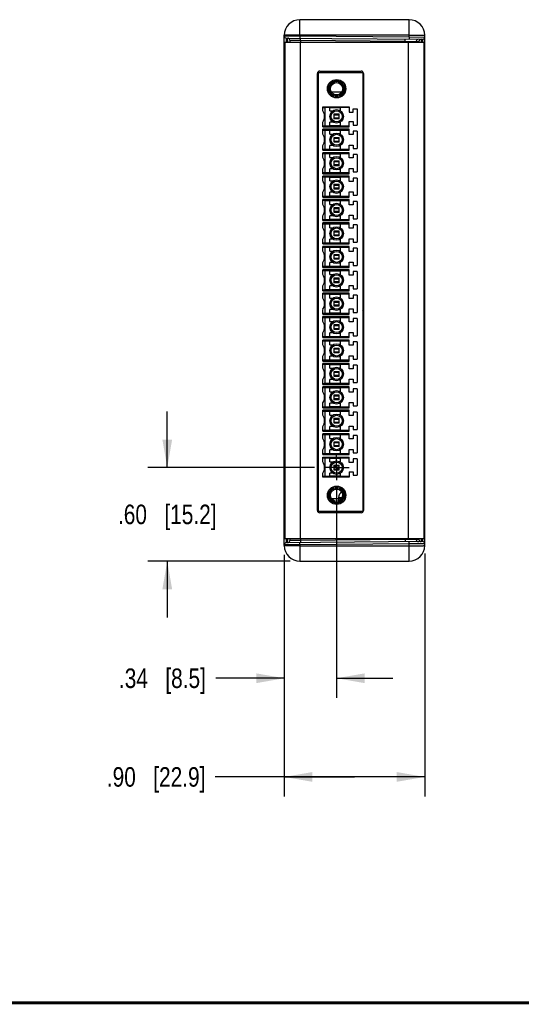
# Model space of a CAD drawing. Header units: inches. Extents: x 0.2 to 16.8, y 0.2 to 10.8.
# Tile 6 of 15: x 8.2 to 11.4, y 0.2 to 6.6. Entities that reach past the tile are written whole.
import ezdxf

# ---------------------------------------------------------------- set-up
doc = ezdxf.new("R2010")
doc.units = ezdxf.units.IN
doc.header["$LTSCALE"] = 0.935
doc.header["$MEASUREMENT"] = 0
doc.linetypes.add('CENTER', pattern=[0.6, 0.375, -0.075, 0.075, -0.075])
doc.layers.get('0').update_dxf_attribs({"linetype": 'CONTINUOUS'})
for name, color, linetype in [('02___PRT_ALL_AXES', 7, 'CONTINUOUS'), ('DEFAULT_1', 7, 'CENTER'), ('DIMENSIONS', 7, 'CONTINUOUS')]:
    doc.layers.add(name, color=color, linetype=linetype)
doc.styles.get("Standard").update_dxf_attribs({"font": 'txt', "width": 0.8})
doc.dimstyles.new('DIMSTYLE_1', dxfattribs={"dimtxt": 0.125, "dimasz": 0.18, "dimexe": 0.125, "dimexo": 0.0625, "dimgap": 0.0625, "dimtad": 0, "dimtih": 1, "dimtoh": 1, "dimzin": 4, "dimdsep": 46, "dimtxsty": 'STANDARD', "dimblk": '_FILLED', "dimblk1": '_FILLED', "dimblk2": '_FILLED', "dimcen": 0.09, "dimadec": 0, "dimazin": 0, "dimtp": 0.001, "dimtm": 0.001, "dimtfac": 1, "dimtofl": 0, "dimtmove": 0, "dimatfit": 3, "dimldrblk": '_FILLED', "dimfxl": 1, "dimtolj": 1, "dimtzin": 4, "dimarcsym": 0})

# ---------------------------------------------------------------- blocks, each defined once
blk = doc.blocks.new('_FILLED')
at = {"color": 0, "linetype": 'BYBLOCK'}
blk.add_solid([(0, 0), (-1, 0.174), (-1, -0.174)], dxfattribs=at)
blk = doc.blocks.new('*D2')
at = {"layer": 'DIMENSIONS', "color": 2, "linetype": 'CONTINUOUS'}
for p, q in [((9.1073, 3.687), (9.1073, 4.047)), ((10.0498, 3.687), (8.9823, 3.687)), ((9.8948, 3.0875), (8.9823, 3.0875)), ((9.1073, 3.0875), (9.1073, 2.7275))]:
    blk.add_line(p, q, dxfattribs=at)
at = {"layer": 'DIMENSIONS', "color": 2, "linetype": 'CONTINUOUS', "xscale": 0.18, "yscale": 0.18, "zscale": 0.18}
for p, rotation in [((9.1073, 3.687), 270), ((9.1073, 3.0875), 90)]:
    blk.add_blockref('_FILLED', p, dxfattribs=dict(at, rotation=rotation))
at = {"layer": 'DIMENSIONS', "color": 2, "linetype": 'CONTINUOUS', "insert": (9.1073, 3.4498), "char_height": 0.125, "width": 1.025, "attachment_point": 2, "line_spacing_factor": 0.9}
blk.add_mtext('.60{\\Ftxt.shx;\\W1.000000;\\H0.125000; }[15.2]', dxfattribs=at)
blk = doc.blocks.new('*D3')
at = {"layer": 'DIMENSIONS', "color": 2, "linetype": 'CONTINUOUS'}
for p, q in [((10.1924, 3.5444), (10.1924, 2.2125)), ((9.8573, 3.1288), (9.8573, 2.2125)), ((9.8573, 2.3375), (9.4175, 2.3375)), ((10.1924, 2.3375), (10.5524, 2.3375))]:
    blk.add_line(p, q, dxfattribs=at)
at = {"layer": 'DIMENSIONS', "color": 2, "linetype": 'CONTINUOUS', "xscale": 0.18, "yscale": 0.18, "zscale": 0.18}
blk.add_blockref('_FILLED', (9.8573, 2.3375), dxfattribs=at)
at = {"layer": 'DIMENSIONS', "color": 2, "linetype": 'CONTINUOUS', "xscale": 0.18, "yscale": 0.18, "zscale": 0.18, "rotation": 180}
blk.add_blockref('_FILLED', (10.1924, 2.3375), dxfattribs=at)
at = {"layer": 'DIMENSIONS', "color": 2, "linetype": 'CONTINUOUS', "insert": (9.355, 2.4), "char_height": 0.125, "width": 0.925, "attachment_point": 3, "line_spacing_factor": 0.9}
blk.add_mtext('.34{\\Ftxt.shx;\\W1.000000;\\H0.125000; }[8.5]', dxfattribs=at)
blk = doc.blocks.new('*D5')
at = {"layer": 'DIMENSIONS', "color": 2, "linetype": 'CONTINUOUS'}
for p, q in [((9.8573, 3.1288), (9.8573, 1.5803)), ((10.7573, 3.1364), (10.7573, 1.5803)), ((10.3073, 1.7053), (9.4145, 1.7053)), ((9.8573, 1.7053), (10.3073, 1.7053)), ((10.7573, 1.7053), (10.3073, 1.7053))]:
    blk.add_line(p, q, dxfattribs=at)
at = {"layer": 'DIMENSIONS', "color": 2, "linetype": 'CONTINUOUS', "xscale": 0.18, "yscale": 0.18, "zscale": 0.18, "rotation": 180}
blk.add_blockref('_FILLED', (9.8573, 1.7053), dxfattribs=at)
at = {"layer": 'DIMENSIONS', "color": 2, "linetype": 'CONTINUOUS', "xscale": 0.18, "yscale": 0.18, "zscale": 0.18}
blk.add_blockref('_FILLED', (10.7573, 1.7053), dxfattribs=at)
at = {"layer": 'DIMENSIONS', "color": 2, "linetype": 'CONTINUOUS', "insert": (9.352, 1.7678), "char_height": 0.125, "width": 1.025, "attachment_point": 3, "line_spacing_factor": 0.9}
blk.add_mtext('.90{\\Ftxt.shx;\\W1.000000;\\H0.125000; }[22.9]', dxfattribs=at)

msp = doc.modelspace()

# ---------------------------------------------------------------- linework, layer by layer
at = {"color": 7, "linetype": 'CONTINUOUS'}
for p, q in [((9.9573, 6.4522), (9.9573, 6.5565)), ((10.6573, 6.5565), (9.9573, 6.5565)), ((10.6573, 6.4461), (10.6573, 6.5565)), ((9.8573, 3.1875), (9.8573, 6.4565)), ((9.8573, 6.4527), (9.9573, 6.4522)), ((9.8708, 6.4116), (9.8709, 6.4389)), ((9.8709, 6.4389), (10.7434, 6.4313)), ((9.8788, 6.4116), (9.8786, 6.4389)), ((9.9573, 6.4522), (9.9572, 6.4382)), ((10.6573, 6.4583), (9.9573, 6.4583)), ((9.9573, 6.4522), (10.6573, 6.4461)), ((9.9611, 6.4244), (9.9609, 6.4382)), ((10.6573, 6.4461), (10.6572, 6.4321)), ((10.6573, 6.4461), (10.7573, 6.4451)), ((10.7573, 3.1875), (10.7573, 6.4565)), ((9.8923, 6.4251), (9.8923, 6.4115)), ((9.8923, 6.4251), (9.9611, 6.4244)), ((9.9611, 6.4244), (9.9611, 6.4115)), ((9.9611, 6.4244), (10.6312, 6.4185)), ((10.6312, 6.4185), (10.6311, 6.4323)), ((10.6312, 6.4185), (10.6312, 6.4115)), ((10.6312, 6.4185), (10.7024, 6.4178)), ((10.7024, 6.4178), (10.7024, 6.4115)), ((10.7024, 6.4178), (10.7195, 6.4176)), ((10.7434, 6.4313), (10.7436, 6.4116)), ((9.8573, 6.3589), (9.8598, 6.3589)), ((9.8573, 6.3484), (9.8598, 6.3484)), ((9.8573, 6.3079), (9.8573, 6.3081)), ((9.8583, 6.3191), (9.8596, 6.3174)), ((10.7573, 6.3513), (10.7512, 6.3513)), ((9.8598, 6.2176), (9.8573, 6.2176)), ((10.0743, 6.2229), (10.0743, 6.2163)), ((10.0989, 6.2269), (10.0989, 6.2163)), ((10.3647, 6.2014), (10.3597, 6.2015)), ((10.3647, 6.1764), (10.3597, 6.1765)), ((10.3597, 6.1565), (10.3647, 6.1564)), ((10.3647, 6.1474), (10.3597, 6.1475)), ((10.3647, 6.1274), (10.3597, 6.1275)), ((10.1593, 6.0935), (10.2255, 6.0935)), ((10.3597, 6.1075), (10.3647, 6.1074)), ((10.3597, 6.0935), (10.3647, 6.0935)), ((10.3647, 4.7645), (10.3597, 4.7645)), ((10.3647, 4.533), (10.3597, 4.533)), ((10.3647, 3.783), (10.3597, 3.783)), ((10.3647, 3.5515), (10.3597, 3.5515)), ((10.3597, 3.5505), (10.3647, 3.5505)), ((10.3597, 3.5379), (10.3647, 3.5379)), ((10.1594, 3.489), (10.2055, 3.4898)), ((10.2055, 3.4959), (10.2289, 3.4959)), ((10.2055, 3.4959), (10.2055, 3.4898)), ((10.2055, 3.4898), (10.2253, 3.4898)), ((10.2253, 3.4888), (10.2253, 3.4959)), ((10.3647, 3.5179), (10.3597, 3.5179)), ((10.3647, 3.4979), (10.3597, 3.4979)), ((10.3597, 3.4875), (10.3647, 3.4876)), ((9.8598, 3.4264), (9.8573, 3.4264)), ((10.0743, 3.4077), (10.0743, 3.4012)), ((10.0989, 3.4077), (10.0989, 3.3972)), ((10.3647, 3.4676), (10.3597, 3.4675)), ((10.3647, 3.4426), (10.3597, 3.4425)), ((9.8573, 3.2956), (9.8598, 3.2956)), ((9.8573, 3.2851), (9.8598, 3.2851)), ((9.8583, 3.3249), (9.8596, 3.3266)), ((10.7573, 3.2927), (10.7512, 3.2927)), ((9.8709, 3.2051), (9.8708, 3.2324)), ((9.8786, 3.2051), (9.8788, 3.2325)), ((9.8923, 3.2325), (9.8923, 3.2189)), ((9.9611, 3.2196), (9.8923, 3.2189)), ((9.9611, 3.2196), (9.9609, 3.2059)), ((9.9611, 3.2325), (9.9611, 3.2196)), ((10.6312, 3.2255), (9.9611, 3.2196)), ((10.6312, 3.2255), (10.6311, 3.2117)), ((10.6312, 3.2325), (10.6312, 3.2255)), ((10.7024, 3.2262), (10.6312, 3.2255)), ((10.7024, 3.2325), (10.7024, 3.2262)), ((10.7195, 3.2264), (10.7024, 3.2262)), ((10.7436, 3.2324), (10.7434, 3.2127)), ((9.9573, 3.1918), (9.8573, 3.1913)), ((10.7434, 3.2127), (9.8709, 3.2051)), ((9.9573, 3.1918), (9.9572, 3.2058)), ((10.6573, 3.1979), (9.9573, 3.1918)), ((9.9573, 3.1918), (9.9573, 3.0875)), ((9.9573, 3.1858), (10.6573, 3.1858)), ((10.6573, 3.1979), (10.6572, 3.2119)), ((10.7573, 3.1989), (10.6573, 3.1979)), ((10.6573, 3.0875), (10.6573, 3.1979)), ((9.9573, 3.0875), (10.6573, 3.0875))]:
    msp.add_line(p, q, dxfattribs=at)
at = {"color": 3, "linetype": 'CONTINUOUS'}
for p, q in [((9.8598, 6.4115), (9.8598, 3.2325)), ((9.8598, 6.4115), (10.7512, 6.4115)), ((9.9598, 6.4115), (9.9598, 3.2325)), ((10.6512, 6.4115), (10.6512, 3.2325)), ((10.7512, 6.4115), (10.7512, 3.2325)), ((10.0693, 3.4122), (10.0693, 6.2119)), ((10.0843, 6.2269), (10.3497, 6.2269)), ((10.3647, 6.2119), (10.3647, 3.4122)), ((10.3497, 3.3972), (10.0843, 3.3972)), ((9.8598, 3.2325), (10.7512, 3.2325))]:
    msp.add_line(p, q, dxfattribs=at)
at = {"color": 6, "linetype": 'CONTINUOUS'}
for p, q in [((10.0743, 6.2163), (10.0743, 3.4077)), ((10.3597, 6.2163), (10.0743, 6.2163)), ((10.3597, 6.2163), (10.3597, 3.4077)), ((10.1038, 5.9731), (10.1038, 5.998)), ((10.1038, 5.998), (10.2731, 5.998)), ((10.1196, 5.8748), (10.1196, 5.9931)), ((10.1491, 5.9931), (10.1196, 5.9931)), ((10.1491, 5.9733), (10.1491, 5.9931)), ((10.216, 5.9931), (10.216, 5.9733)), ((10.2731, 5.9931), (10.216, 5.9931)), ((10.2731, 5.998), (10.2731, 5.9646)), ((10.216, 5.9921), (10.1491, 5.9921)), ((10.1491, 5.9733), (10.1688, 5.9733)), ((10.1766, 5.9213), (10.1766, 5.9528)), ((10.1766, 5.9528), (10.2081, 5.9528)), ((10.2081, 5.9452), (10.1766, 5.9452)), ((10.2081, 5.9213), (10.2081, 5.9528)), ((10.2731, 5.9646), (10.2987, 5.9646)), ((10.2987, 5.9646), (10.2987, 5.9862)), ((10.2987, 5.9862), (10.3243, 5.9862)), ((10.3243, 5.9862), (10.3243, 5.8817)), ((10.1038, 5.8699), (10.1038, 5.9009)), ((10.1038, 5.8699), (10.2731, 5.8699)), ((10.1491, 5.8748), (10.1196, 5.8748)), ((10.1491, 5.8748), (10.1491, 5.9007)), ((10.1688, 5.9007), (10.1491, 5.9007)), ((10.216, 5.8758), (10.1491, 5.8758)), ((10.1766, 5.9288), (10.2081, 5.9288)), ((10.2081, 5.9213), (10.1766, 5.9213)), ((10.216, 5.9007), (10.216, 5.8748)), ((10.2731, 5.8748), (10.216, 5.8748)), ((10.2731, 5.8699), (10.2731, 5.9033)), ((10.2731, 5.9033), (10.2987, 5.9033)), ((10.2987, 5.9033), (10.2987, 5.8817)), ((10.2987, 5.8817), (10.3243, 5.8817)), ((10.1038, 5.8231), (10.1038, 5.8541)), ((10.2731, 5.8541), (10.1038, 5.8541)), ((10.1196, 5.7248), (10.1196, 5.8492)), ((10.1196, 5.8492), (10.1491, 5.8492)), ((10.1491, 5.8233), (10.1491, 5.8492)), ((10.1491, 5.8482), (10.216, 5.8482)), ((10.1491, 5.8233), (10.1688, 5.8233)), ((10.216, 5.8492), (10.216, 5.8233)), ((10.216, 5.8492), (10.2731, 5.8492)), ((10.2731, 5.8207), (10.2731, 5.8541)), ((10.2987, 5.8207), (10.2731, 5.8207)), ((10.2987, 5.8423), (10.2987, 5.8207)), ((10.3243, 5.8423), (10.2987, 5.8423)), ((10.3243, 5.8423), (10.3243, 5.7317)), ((10.1038, 5.7199), (10.1038, 5.7509)), ((10.1491, 5.7248), (10.1491, 5.7507)), ((10.1688, 5.7507), (10.1491, 5.7507)), ((10.1766, 5.7713), (10.1766, 5.8028)), ((10.1766, 5.8028), (10.2081, 5.8028)), ((10.2081, 5.7952), (10.1766, 5.7952)), ((10.1766, 5.7788), (10.2081, 5.7788)), ((10.2081, 5.7713), (10.1766, 5.7713)), ((10.2081, 5.7713), (10.2081, 5.8028)), ((10.216, 5.7507), (10.216, 5.7248)), ((10.2731, 5.7199), (10.2731, 5.7533)), ((10.2731, 5.7533), (10.2987, 5.7533)), ((10.2987, 5.7533), (10.2987, 5.7317)), ((10.1038, 5.7199), (10.2731, 5.7199)), ((10.1038, 5.6731), (10.1038, 5.7041)), ((10.2731, 5.7041), (10.1038, 5.7041)), ((10.1491, 5.7248), (10.1196, 5.7248)), ((10.1196, 5.5748), (10.1196, 5.6992)), ((10.1196, 5.6992), (10.1491, 5.6992)), ((10.216, 5.7258), (10.1491, 5.7258)), ((10.1491, 5.6733), (10.1491, 5.6992)), ((10.1491, 5.6982), (10.216, 5.6982)), ((10.2731, 5.7248), (10.216, 5.7248)), ((10.216, 5.6992), (10.216, 5.6733)), ((10.216, 5.6992), (10.2731, 5.6992)), ((10.2731, 5.6707), (10.2731, 5.7041)), ((10.2987, 5.7317), (10.3243, 5.7317)), ((10.2987, 5.6923), (10.2987, 5.6707)), ((10.3243, 5.6923), (10.2987, 5.6923)), ((10.3243, 5.6923), (10.3243, 5.5817)), ((10.1491, 5.6733), (10.1688, 5.6733)), ((10.1766, 5.6213), (10.1766, 5.6528)), ((10.1766, 5.6528), (10.2081, 5.6528)), ((10.2081, 5.6452), (10.1766, 5.6452)), ((10.1766, 5.6288), (10.2081, 5.6288)), ((10.2081, 5.6213), (10.1766, 5.6213)), ((10.2081, 5.6213), (10.2081, 5.6528)), ((10.2987, 5.6707), (10.2731, 5.6707)), ((10.1038, 5.5699), (10.1038, 5.6009)), ((10.1038, 5.5699), (10.2731, 5.5699)), ((10.1038, 5.5231), (10.1038, 5.5541)), ((10.2731, 5.5541), (10.1038, 5.5541)), ((10.1491, 5.5748), (10.1196, 5.5748)), ((10.1491, 5.5748), (10.1491, 5.6007)), ((10.1688, 5.6007), (10.1491, 5.6007)), ((10.216, 5.5758), (10.1491, 5.5758)), ((10.216, 5.6007), (10.216, 5.5748)), ((10.2731, 5.5748), (10.216, 5.5748)), ((10.2731, 5.5699), (10.2731, 5.6033)), ((10.2731, 5.6033), (10.2987, 5.6033)), ((10.2731, 5.5207), (10.2731, 5.5541)), ((10.2987, 5.6033), (10.2987, 5.5817)), ((10.2987, 5.5817), (10.3243, 5.5817)), ((10.1196, 5.4248), (10.1196, 5.5492)), ((10.1196, 5.5492), (10.1491, 5.5492)), ((10.1491, 5.5233), (10.1491, 5.5492)), ((10.1491, 5.5482), (10.216, 5.5482)), ((10.1491, 5.5233), (10.1688, 5.5233)), ((10.1766, 5.4713), (10.1766, 5.5028)), ((10.1766, 5.5028), (10.2081, 5.5028)), ((10.2081, 5.4952), (10.1766, 5.4952)), ((10.2081, 5.4713), (10.2081, 5.5028)), ((10.216, 5.5492), (10.216, 5.5233)), ((10.216, 5.5492), (10.2731, 5.5492)), ((10.2987, 5.5207), (10.2731, 5.5207)), ((10.2987, 5.5423), (10.2987, 5.5207)), ((10.3243, 5.5423), (10.2987, 5.5423)), ((10.3243, 5.5423), (10.3243, 5.4317)), ((10.1038, 5.4199), (10.1038, 5.4509)), ((10.1491, 5.4248), (10.1491, 5.4507)), ((10.1688, 5.4507), (10.1491, 5.4507)), ((10.216, 5.4258), (10.1491, 5.4258)), ((10.1766, 5.4788), (10.2081, 5.4788)), ((10.2081, 5.4713), (10.1766, 5.4713)), ((10.216, 5.4507), (10.216, 5.4248)), ((10.2731, 5.4199), (10.2731, 5.4533)), ((10.2731, 5.4533), (10.2987, 5.4533)), ((10.2987, 5.4533), (10.2987, 5.4317)), ((10.2987, 5.4317), (10.3243, 5.4317)), ((10.1038, 5.4199), (10.2731, 5.4199)), ((10.1038, 5.3731), (10.1038, 5.4041)), ((10.2731, 5.4041), (10.1038, 5.4041)), ((10.1491, 5.4248), (10.1196, 5.4248)), ((10.1196, 5.2748), (10.1196, 5.3992)), ((10.1196, 5.3992), (10.1491, 5.3992)), ((10.1491, 5.3733), (10.1491, 5.3992)), ((10.1491, 5.3982), (10.216, 5.3982)), ((10.1491, 5.3733), (10.1688, 5.3733)), ((10.2731, 5.4248), (10.216, 5.4248)), ((10.216, 5.3992), (10.216, 5.3733)), ((10.216, 5.3992), (10.2731, 5.3992)), ((10.2731, 5.3707), (10.2731, 5.4041)), ((10.2987, 5.3707), (10.2731, 5.3707)), ((10.2987, 5.3923), (10.2987, 5.3707)), ((10.3243, 5.3923), (10.2987, 5.3923)), ((10.3243, 5.3923), (10.3243, 5.2817)), ((10.1038, 5.2699), (10.1038, 5.3009)), ((10.1491, 5.2748), (10.1491, 5.3007)), ((10.1688, 5.3007), (10.1491, 5.3007)), ((10.1766, 5.3213), (10.1766, 5.3528)), ((10.1766, 5.3528), (10.2081, 5.3528)), ((10.2081, 5.3452), (10.1766, 5.3452)), ((10.1766, 5.3288), (10.2081, 5.3288)), ((10.2081, 5.3213), (10.1766, 5.3213)), ((10.2081, 5.3213), (10.2081, 5.3528)), ((10.216, 5.3007), (10.216, 5.2748)), ((10.2731, 5.2699), (10.2731, 5.3033)), ((10.2731, 5.3033), (10.2987, 5.3033)), ((10.2987, 5.3033), (10.2987, 5.2817)), ((10.1038, 5.2699), (10.2731, 5.2699)), ((10.1038, 5.2231), (10.1038, 5.2541)), ((10.2731, 5.2541), (10.1038, 5.2541)), ((10.1491, 5.2748), (10.1196, 5.2748)), ((10.1196, 5.1248), (10.1196, 5.2492)), ((10.1196, 5.2492), (10.1491, 5.2492)), ((10.216, 5.2758), (10.1491, 5.2758)), ((10.1491, 5.2233), (10.1491, 5.2492)), ((10.1491, 5.2482), (10.216, 5.2482)), ((10.2731, 5.2748), (10.216, 5.2748)), ((10.216, 5.2492), (10.216, 5.2233)), ((10.216, 5.2492), (10.2731, 5.2492)), ((10.2731, 5.2207), (10.2731, 5.2541)), ((10.2987, 5.2817), (10.3243, 5.2817)), ((10.2987, 5.2423), (10.2987, 5.2207)), ((10.3243, 5.2423), (10.2987, 5.2423)), ((10.3243, 5.2423), (10.3243, 5.1317)), ((10.1491, 5.2233), (10.1688, 5.2233)), ((10.1766, 5.1713), (10.1766, 5.2028)), ((10.1766, 5.2028), (10.2081, 5.2028)), ((10.2081, 5.1952), (10.1766, 5.1952)), ((10.1766, 5.1788), (10.2081, 5.1788)), ((10.2081, 5.1713), (10.2081, 5.2028)), ((10.2987, 5.2207), (10.2731, 5.2207)), ((10.1038, 5.1199), (10.1038, 5.1509)), ((10.1038, 5.1199), (10.2731, 5.1199)), ((10.1491, 5.1248), (10.1196, 5.1248)), ((10.1491, 5.1248), (10.1491, 5.1507)), ((10.1688, 5.1507), (10.1491, 5.1507)), ((10.216, 5.1258), (10.1491, 5.1258)), ((10.2081, 5.1713), (10.1766, 5.1713)), ((10.216, 5.1507), (10.216, 5.1248)), ((10.2731, 5.1248), (10.216, 5.1248)), ((10.2731, 5.1199), (10.2731, 5.1533)), ((10.2731, 5.1533), (10.2987, 5.1533)), ((10.2987, 5.1533), (10.2987, 5.1317)), ((10.2987, 5.1317), (10.3243, 5.1317)), ((10.1038, 5.0731), (10.1038, 5.1041)), ((10.2731, 5.1041), (10.1038, 5.1041)), ((10.1196, 4.9748), (10.1196, 5.0992)), ((10.1196, 5.0992), (10.1491, 5.0992)), ((10.1491, 5.0733), (10.1491, 5.0992)), ((10.1491, 5.0982), (10.216, 5.0982)), ((10.1491, 5.0733), (10.1688, 5.0733)), ((10.1766, 5.0213), (10.1766, 5.0528)), ((10.1766, 5.0528), (10.2081, 5.0528)), ((10.2081, 5.0213), (10.2081, 5.0528)), ((10.216, 5.0992), (10.216, 5.0733)), ((10.216, 5.0992), (10.2731, 5.0992)), ((10.2731, 5.0707), (10.2731, 5.1041)), ((10.2987, 5.0707), (10.2731, 5.0707)), ((10.2987, 5.0923), (10.2987, 5.0707)), ((10.3243, 5.0923), (10.2987, 5.0923)), ((10.3243, 5.0923), (10.3243, 4.9817)), ((10.1038, 4.9699), (10.1038, 5.0009)), ((10.1491, 4.9748), (10.1491, 5.0007)), ((10.1688, 5.0007), (10.1491, 5.0007)), ((10.2081, 5.0452), (10.1766, 5.0452)), ((10.1766, 5.0288), (10.2081, 5.0288)), ((10.2081, 5.0213), (10.1766, 5.0213)), ((10.216, 5.0007), (10.216, 4.9748)), ((10.2731, 4.9699), (10.2731, 5.0033)), ((10.2731, 5.0033), (10.2987, 5.0033)), ((10.2987, 5.0033), (10.2987, 4.9817)), ((10.1038, 4.9699), (10.2731, 4.9699)), ((10.1038, 4.9231), (10.1038, 4.9541)), ((10.2731, 4.9541), (10.1038, 4.9541)), ((10.1491, 4.9748), (10.1196, 4.9748)), ((10.1196, 4.8248), (10.1196, 4.9492)), ((10.1196, 4.9492), (10.1491, 4.9492)), ((10.216, 4.9758), (10.1491, 4.9758)), ((10.1491, 4.9233), (10.1491, 4.9492)), ((10.1491, 4.9482), (10.216, 4.9482)), ((10.1491, 4.9233), (10.1688, 4.9233)), ((10.2731, 4.9748), (10.216, 4.9748)), ((10.216, 4.9492), (10.216, 4.9233)), ((10.216, 4.9492), (10.2731, 4.9492)), ((10.2731, 4.9207), (10.2731, 4.9541)), ((10.2987, 4.9207), (10.2731, 4.9207)), ((10.2987, 4.9817), (10.3243, 4.9817)), ((10.2987, 4.9423), (10.2987, 4.9207)), ((10.3243, 4.9423), (10.2987, 4.9423)), ((10.3243, 4.9423), (10.3243, 4.8317)), ((10.1766, 4.8713), (10.1766, 4.9028)), ((10.1766, 4.9028), (10.2081, 4.9028)), ((10.2081, 4.8952), (10.1766, 4.8952)), ((10.1766, 4.8788), (10.2081, 4.8788)), ((10.2081, 4.8713), (10.1766, 4.8713)), ((10.2081, 4.8713), (10.2081, 4.9028)), ((10.1038, 4.8199), (10.1038, 4.8509)), ((10.1038, 4.8199), (10.2731, 4.8199)), ((10.1038, 4.7731), (10.1038, 4.8041)), ((10.2731, 4.8041), (10.1038, 4.8041)), ((10.1491, 4.8248), (10.1196, 4.8248)), ((10.1196, 4.6748), (10.1196, 4.7992)), ((10.1196, 4.7992), (10.1491, 4.7992)), ((10.1491, 4.8248), (10.1491, 4.8507)), ((10.1688, 4.8507), (10.1491, 4.8507)), ((10.216, 4.8258), (10.1491, 4.8258)), ((10.1491, 4.7733), (10.1491, 4.7992)), ((10.1491, 4.7982), (10.216, 4.7982)), ((10.216, 4.8507), (10.216, 4.8248)), ((10.2731, 4.8248), (10.216, 4.8248)), ((10.216, 4.7992), (10.216, 4.7733)), ((10.216, 4.7992), (10.2731, 4.7992)), ((10.2731, 4.8199), (10.2731, 4.8533)), ((10.2731, 4.8533), (10.2987, 4.8533)), ((10.2731, 4.7707), (10.2731, 4.8041)), ((10.2987, 4.8533), (10.2987, 4.8317)), ((10.2987, 4.8317), (10.3243, 4.8317)), ((10.1491, 4.7733), (10.1688, 4.7733)), ((10.1766, 4.7213), (10.1766, 4.7528)), ((10.1766, 4.7528), (10.2081, 4.7528)), ((10.2081, 4.7452), (10.1766, 4.7452)), ((10.2081, 4.7213), (10.2081, 4.7528)), ((10.2987, 4.7707), (10.2731, 4.7707)), ((10.2987, 4.7923), (10.2987, 4.7707)), ((10.3243, 4.7923), (10.2987, 4.7923)), ((10.3243, 4.7923), (10.3243, 4.6817)), ((10.1038, 4.6699), (10.1038, 4.7009)), ((10.1038, 4.6699), (10.2731, 4.6699)), ((10.1491, 4.6748), (10.1196, 4.6748)), ((10.1491, 4.6748), (10.1491, 4.7007)), ((10.1688, 4.7007), (10.1491, 4.7007)), ((10.216, 4.6758), (10.1491, 4.6758)), ((10.1766, 4.7288), (10.2081, 4.7288)), ((10.2081, 4.7213), (10.1766, 4.7213)), ((10.216, 4.7007), (10.216, 4.6748)), ((10.2731, 4.6748), (10.216, 4.6748)), ((10.2731, 4.7033), (10.2987, 4.7033)), ((10.2731, 4.6699), (10.2731, 4.7033)), ((10.2987, 4.7033), (10.2987, 4.6817)), ((10.2987, 4.6817), (10.3243, 4.6817)), ((10.1038, 4.6231), (10.1038, 4.6541)), ((10.2731, 4.6541), (10.1038, 4.6541)), ((10.1196, 4.5248), (10.1196, 4.6492)), ((10.1196, 4.6492), (10.1491, 4.6492)), ((10.1491, 4.6233), (10.1491, 4.6492)), ((10.1491, 4.6482), (10.216, 4.6482)), ((10.1491, 4.6233), (10.1688, 4.6233)), ((10.216, 4.6492), (10.2731, 4.6492)), ((10.216, 4.6492), (10.216, 4.6233)), ((10.2731, 4.6207), (10.2731, 4.6541)), ((10.2987, 4.6207), (10.2731, 4.6207)), ((10.3243, 4.6423), (10.2987, 4.6423)), ((10.2987, 4.6423), (10.2987, 4.6207)), ((10.3243, 4.6423), (10.3243, 4.5317)), ((10.1038, 4.5199), (10.1038, 4.5509)), ((10.1688, 4.5507), (10.1491, 4.5507)), ((10.1491, 4.5248), (10.1491, 4.5507)), ((10.1766, 4.5713), (10.1766, 4.6028)), ((10.1766, 4.6028), (10.2081, 4.6028)), ((10.2081, 4.5952), (10.1766, 4.5952)), ((10.1766, 4.5788), (10.2081, 4.5788)), ((10.2081, 4.5713), (10.1766, 4.5713)), ((10.2081, 4.5713), (10.2081, 4.6028)), ((10.216, 4.5507), (10.216, 4.5248)), ((10.2731, 4.5533), (10.2987, 4.5533)), ((10.2731, 4.5199), (10.2731, 4.5533)), ((10.2987, 4.5533), (10.2987, 4.5317)), ((10.1038, 4.5199), (10.2731, 4.5199)), ((10.2731, 4.5041), (10.1038, 4.5041)), ((10.1038, 4.4731), (10.1038, 4.5041)), ((10.1491, 4.5248), (10.1196, 4.5248)), ((10.1196, 4.4992), (10.1491, 4.4992)), ((10.1196, 4.3748), (10.1196, 4.4992)), ((10.216, 4.5258), (10.1491, 4.5258)), ((10.1491, 4.4733), (10.1491, 4.4992)), ((10.1491, 4.4982), (10.216, 4.4982)), ((10.2731, 4.5248), (10.216, 4.5248)), ((10.216, 4.4992), (10.2731, 4.4992)), ((10.216, 4.4992), (10.216, 4.4733)), ((10.2731, 4.4707), (10.2731, 4.5041)), ((10.2987, 4.5317), (10.3243, 4.5317)), ((10.3243, 4.4923), (10.2987, 4.4923)), ((10.2987, 4.4923), (10.2987, 4.4707)), ((10.3243, 4.4923), (10.3243, 4.3817)), ((10.1491, 4.4733), (10.1688, 4.4733)), ((10.1766, 4.4528), (10.2081, 4.4528)), ((10.1766, 4.4213), (10.1766, 4.4528)), ((10.2081, 4.4452), (10.1766, 4.4452)), ((10.1766, 4.4288), (10.2081, 4.4288)), ((10.2081, 4.4213), (10.1766, 4.4213)), ((10.2081, 4.4213), (10.2081, 4.4528)), ((10.2987, 4.4707), (10.2731, 4.4707)), ((10.1038, 4.3699), (10.1038, 4.4009)), ((10.1038, 4.3699), (10.2731, 4.3699)), ((10.2731, 4.3541), (10.1038, 4.3541)), ((10.1038, 4.3231), (10.1038, 4.3541)), ((10.1491, 4.3748), (10.1196, 4.3748)), ((10.1688, 4.4007), (10.1491, 4.4007)), ((10.1491, 4.3748), (10.1491, 4.4007)), ((10.216, 4.3758), (10.1491, 4.3758)), ((10.216, 4.4007), (10.216, 4.3748)), ((10.2731, 4.3748), (10.216, 4.3748)), ((10.2731, 4.4033), (10.2987, 4.4033)), ((10.2731, 4.3699), (10.2731, 4.4033)), ((10.2731, 4.3207), (10.2731, 4.3541)), ((10.2987, 4.4033), (10.2987, 4.3817)), ((10.2987, 4.3817), (10.3243, 4.3817)), ((10.1196, 4.3492), (10.1491, 4.3492)), ((10.1196, 4.2248), (10.1196, 4.3492)), ((10.1491, 4.3233), (10.1491, 4.3492)), ((10.1491, 4.3482), (10.216, 4.3482)), ((10.1491, 4.3233), (10.1688, 4.3233)), ((10.1766, 4.3028), (10.2081, 4.3028)), ((10.1766, 4.2713), (10.1766, 4.3028)), ((10.2081, 4.2952), (10.1766, 4.2952)), ((10.2081, 4.2713), (10.2081, 4.3028)), ((10.216, 4.3492), (10.2731, 4.3492)), ((10.216, 4.3492), (10.216, 4.3233)), ((10.2987, 4.3207), (10.2731, 4.3207)), ((10.3243, 4.3423), (10.2987, 4.3423)), ((10.2987, 4.3423), (10.2987, 4.3207)), ((10.3243, 4.3423), (10.3243, 4.2317)), ((10.1038, 4.2199), (10.1038, 4.2509)), ((10.1688, 4.2507), (10.1491, 4.2507)), ((10.1491, 4.2248), (10.1491, 4.2507)), ((10.1766, 4.2788), (10.2081, 4.2788)), ((10.2081, 4.2713), (10.1766, 4.2713)), ((10.216, 4.2507), (10.216, 4.2248)), ((10.2731, 4.2533), (10.2987, 4.2533)), ((10.2731, 4.2199), (10.2731, 4.2533)), ((10.2987, 4.2533), (10.2987, 4.2317)), ((10.2987, 4.2317), (10.3243, 4.2317)), ((10.1038, 4.2199), (10.2731, 4.2199)), ((10.2731, 4.2041), (10.1038, 4.2041)), ((10.1038, 4.1731), (10.1038, 4.2041)), ((10.1491, 4.2248), (10.1196, 4.2248)), ((10.1196, 4.1992), (10.1491, 4.1992)), ((10.1196, 4.0748), (10.1196, 4.1992)), ((10.216, 4.2258), (10.1491, 4.2258)), ((10.1491, 4.1733), (10.1491, 4.1992)), ((10.1491, 4.1982), (10.216, 4.1982)), ((10.1491, 4.1733), (10.1688, 4.1733)), ((10.2731, 4.2248), (10.216, 4.2248)), ((10.216, 4.1992), (10.2731, 4.1992)), ((10.216, 4.1992), (10.216, 4.1733)), ((10.2731, 4.1707), (10.2731, 4.2041)), ((10.2987, 4.1707), (10.2731, 4.1707)), ((10.3243, 4.1923), (10.2987, 4.1923)), ((10.2987, 4.1923), (10.2987, 4.1707)), ((10.3243, 4.1923), (10.3243, 4.0817)), ((10.1038, 4.0699), (10.1038, 4.1009)), ((10.1688, 4.1007), (10.1491, 4.1007)), ((10.1491, 4.0748), (10.1491, 4.1007)), ((10.1766, 4.1528), (10.2081, 4.1528)), ((10.1766, 4.1213), (10.1766, 4.1528)), ((10.2081, 4.1452), (10.1766, 4.1452)), ((10.1766, 4.1288), (10.2081, 4.1288)), ((10.2081, 4.1213), (10.1766, 4.1213)), ((10.2081, 4.1213), (10.2081, 4.1528)), ((10.216, 4.1007), (10.216, 4.0748)), ((10.2731, 4.1033), (10.2987, 4.1033)), ((10.2731, 4.0699), (10.2731, 4.1033)), ((10.2987, 4.1033), (10.2987, 4.0817)), ((10.1038, 4.0699), (10.2731, 4.0699)), ((10.2731, 4.0541), (10.1038, 4.0541)), ((10.1038, 4.0231), (10.1038, 4.0541)), ((10.1491, 4.0748), (10.1196, 4.0748)), ((10.1196, 4.0492), (10.1491, 4.0492)), ((10.1196, 3.9248), (10.1196, 4.0492)), ((10.216, 4.0758), (10.1491, 4.0758)), ((10.1491, 4.0233), (10.1491, 4.0492)), ((10.1491, 4.0482), (10.216, 4.0482)), ((10.2731, 4.0748), (10.216, 4.0748)), ((10.216, 4.0492), (10.2731, 4.0492)), ((10.216, 4.0492), (10.216, 4.0233)), ((10.2731, 4.0207), (10.2731, 4.0541)), ((10.2987, 4.0817), (10.3243, 4.0817)), ((10.3243, 4.0423), (10.2987, 4.0423)), ((10.2987, 4.0423), (10.2987, 4.0207)), ((10.3243, 4.0423), (10.3243, 3.9317)), ((10.1491, 4.0233), (10.1688, 4.0233)), ((10.1766, 4.0028), (10.2081, 4.0028)), ((10.1766, 3.9713), (10.1766, 4.0028)), ((10.2081, 3.9952), (10.1766, 3.9952)), ((10.1766, 3.9788), (10.2081, 3.9788)), ((10.2081, 3.9713), (10.2081, 4.0028)), ((10.2987, 4.0207), (10.2731, 4.0207)), ((10.1038, 3.9199), (10.1038, 3.9509)), ((10.1038, 3.9199), (10.2731, 3.9199)), ((10.1491, 3.9248), (10.1196, 3.9248)), ((10.1688, 3.9507), (10.1491, 3.9507)), ((10.1491, 3.9248), (10.1491, 3.9507)), ((10.216, 3.9258), (10.1491, 3.9258)), ((10.2081, 3.9713), (10.1766, 3.9713)), ((10.216, 3.9507), (10.216, 3.9248)), ((10.2731, 3.9248), (10.216, 3.9248)), ((10.2731, 3.9533), (10.2987, 3.9533)), ((10.2731, 3.9199), (10.2731, 3.9533)), ((10.2987, 3.9533), (10.2987, 3.9317)), ((10.2987, 3.9317), (10.3243, 3.9317)), ((10.2731, 3.9041), (10.1038, 3.9041)), ((10.1038, 3.8731), (10.1038, 3.9041)), ((10.1196, 3.8992), (10.1491, 3.8992)), ((10.1196, 3.7748), (10.1196, 3.8992)), ((10.1491, 3.8733), (10.1491, 3.8992)), ((10.1491, 3.8982), (10.216, 3.8982)), ((10.1491, 3.8733), (10.1688, 3.8733)), ((10.1766, 3.8528), (10.2081, 3.8528)), ((10.1766, 3.8213), (10.1766, 3.8528)), ((10.2081, 3.8213), (10.2081, 3.8528)), ((10.216, 3.8992), (10.2731, 3.8992)), ((10.216, 3.8992), (10.216, 3.8733)), ((10.2731, 3.8707), (10.2731, 3.9041)), ((10.2987, 3.8707), (10.2731, 3.8707)), ((10.3243, 3.8923), (10.2987, 3.8923)), ((10.2987, 3.8923), (10.2987, 3.8707)), ((10.3243, 3.8923), (10.3243, 3.7817)), ((10.1038, 3.7699), (10.1038, 3.8009)), ((10.1688, 3.8007), (10.1491, 3.8007)), ((10.1491, 3.7748), (10.1491, 3.8007)), ((10.2081, 3.8452), (10.1766, 3.8452)), ((10.1766, 3.8288), (10.2081, 3.8288)), ((10.2081, 3.8213), (10.1766, 3.8213)), ((10.216, 3.8007), (10.216, 3.7748)), ((10.2731, 3.8033), (10.2987, 3.8033)), ((10.2731, 3.7699), (10.2731, 3.8033)), ((10.2987, 3.8033), (10.2987, 3.7817)), ((10.1038, 3.7699), (10.2731, 3.7699)), ((10.1038, 3.7541), (10.2731, 3.7541)), ((10.1038, 3.7231), (10.1038, 3.7541)), ((10.1491, 3.7748), (10.1196, 3.7748)), ((10.1196, 3.7492), (10.1491, 3.7492)), ((10.1196, 3.6309), (10.1196, 3.7492)), ((10.216, 3.7758), (10.1491, 3.7758)), ((10.1491, 3.7233), (10.1491, 3.7492)), ((10.1491, 3.7482), (10.216, 3.7482)), ((10.1491, 3.7233), (10.1688, 3.7233)), ((10.2731, 3.7748), (10.216, 3.7748)), ((10.216, 3.7492), (10.2731, 3.7492)), ((10.216, 3.7492), (10.216, 3.7233)), ((10.2731, 3.7207), (10.2731, 3.7541)), ((10.2987, 3.7817), (10.3243, 3.7817)), ((10.3243, 3.7423), (10.2987, 3.7423)), ((10.2987, 3.7423), (10.2987, 3.7207)), ((10.3243, 3.7423), (10.3243, 3.6378)), ((10.1766, 3.7028), (10.2081, 3.7028)), ((10.1766, 3.6713), (10.1766, 3.7028)), ((10.2081, 3.6952), (10.1766, 3.6952)), ((10.1766, 3.6788), (10.2081, 3.6788)), ((10.2081, 3.6713), (10.1766, 3.6713)), ((10.2081, 3.6713), (10.2081, 3.7028)), ((10.2987, 3.7207), (10.2731, 3.7207)), ((10.2731, 3.6595), (10.2987, 3.6595)), ((10.2731, 3.6595), (10.2731, 3.626)), ((10.2987, 3.6595), (10.2987, 3.6378)), ((10.1038, 3.626), (10.1038, 3.6509)), ((10.2731, 3.626), (10.1038, 3.626)), ((10.1491, 3.6309), (10.1196, 3.6309)), ((10.1688, 3.6507), (10.1491, 3.6507)), ((10.1491, 3.6309), (10.1491, 3.6507)), ((10.216, 3.6319), (10.1491, 3.6319)), ((10.216, 3.6507), (10.216, 3.6309)), ((10.2731, 3.6309), (10.216, 3.6309)), ((10.2987, 3.6378), (10.3243, 3.6378)), ((10.0743, 3.4077), (10.3597, 3.4077))]:
    msp.add_line(p, q, dxfattribs=at)
at = {"color": 7, "linetype": 'CONTINUOUS', "const_width": 0.02}
msp.add_lwpolyline([(0.25, 0.2586), (16.75, 0.2586)], dxfattribs=at)
at = {"color": 6, "linetype": 'CONTINUOUS'}
for centre, radius in [((10.1924, 6.1142), 0.0591), ((10.1924, 6.1142), 0.0512), ((10.1924, 6.1142), 0.0482), ((10.1924, 6.1142), 0.0404), ((10.1924, 6.1142), 0.0394), ((10.1924, 5.937), 0.0433), ((10.1924, 5.937), 0.0354), ((10.1924, 5.787), 0.0433), ((10.1924, 5.787), 0.0354), ((10.1924, 5.637), 0.0433), ((10.1924, 5.637), 0.0354), ((10.1924, 5.487), 0.0433), ((10.1924, 5.487), 0.0354), ((10.1924, 5.337), 0.0433), ((10.1924, 5.337), 0.0354), ((10.1924, 5.187), 0.0433), ((10.1924, 5.187), 0.0354), ((10.1924, 5.037), 0.0433), ((10.1924, 5.037), 0.0354), ((10.1924, 4.887), 0.0433), ((10.1924, 4.887), 0.0354), ((10.1924, 4.737), 0.0433), ((10.1924, 4.737), 0.0354), ((10.1924, 4.587), 0.0433), ((10.1924, 4.587), 0.0354), ((10.1924, 4.437), 0.0433), ((10.1924, 4.437), 0.0354), ((10.1924, 4.287), 0.0433), ((10.1924, 4.287), 0.0354), ((10.1924, 4.137), 0.0433), ((10.1924, 4.137), 0.0354), ((10.1924, 3.987), 0.0433), ((10.1924, 3.987), 0.0354), ((10.1924, 3.837), 0.0433), ((10.1924, 3.837), 0.0354), ((10.1924, 3.687), 0.0433), ((10.1924, 3.687), 0.0354), ((10.1924, 3.5098), 0.0591), ((10.1924, 3.5098), 0.0512), ((10.1924, 3.5098), 0.0482), ((10.1924, 3.5098), 0.0404), ((10.1924, 3.5098), 0.0394)]:
    msp.add_circle(centre, radius, dxfattribs=at)
at = {"color": 7, "linetype": 'CONTINUOUS'}
for centre, radius, start, end in [((9.9573, 6.4565), 0.1, 90, 180), ((10.6573, 6.4565), 0.1, 0, 90), ((9.8711, 6.4527), 0.0138, 180, 269.5), ((9.8785, 6.4251), 0.0138, 0, 89.5), ((10.7435, 6.4451), 0.0138, 269.5, 0.00002), ((10.7162, 6.4178), 0.0138, 89.5189, 180.01815), ((10.7333, 6.4176), 0.0138, 89.5189, 180.01815), ((9.8773, 6.3078), 0.02, 180, 207.67387), ((10.3213, 4.65), 0.056, 39.03877, 46.6069), ((10.3213, 4.65), 0.056, 313.3931, 320.96123), ((10.3213, 3.666), 0.056, 39.03877, 46.6069), ((10.3213, 3.666), 0.056, 313.3931, 320.96123), ((10.2455, 3.4959), 0.04, 119.94643, 179.99946), ((7.2135, 3.4477), 2.9923, 0.47989, 0.80576), ((10.2453, 3.4959), 0.02, 133.39181, 180), ((9.8773, 3.3362), 0.02, 152.32503, 180), ((9.8785, 3.2189), 0.0138, 270.5, 360), ((10.7162, 3.2262), 0.0138, 179.98185, 270.4811), ((10.7333, 3.2264), 0.0138, 179.98185, 270.4811), ((9.8711, 3.1913), 0.0138, 90.5, 180.00002), ((9.9573, 3.1875), 0.1, 180, 270), ((10.6573, 3.1875), 0.1, 270, 360), ((10.7435, 3.1989), 0.0138, 0, 90.5)]:
    msp.add_arc(centre, radius, start, end, dxfattribs=at)
at = {"color": 3, "linetype": 'CONTINUOUS'}
for centre, start, end in [((10.0843, 6.2119), 90, 180), ((10.3497, 6.2119), 0, 90), ((10.0843, 3.4122), 180, 270), ((10.3497, 3.4122), 270, 360)]:
    msp.add_arc(centre, 0.015, start, end, dxfattribs=at)
at = {"color": 6, "linetype": 'CONTINUOUS'}
for centre in [(10.0546, 5.937), (10.0546, 5.787), (10.0546, 5.637), (10.0546, 5.487), (10.0546, 5.337), (10.0546, 5.187), (10.0546, 5.037), (10.0546, 4.887), (10.0546, 4.737), (10.0546, 4.587), (10.0546, 4.437), (10.0546, 4.287), (10.0546, 4.137), (10.0546, 3.987), (10.0546, 3.837), (10.0546, 3.687)]:
    msp.add_arc(centre, 0.061, 323.75068, 36.24932, dxfattribs=at)
for centre, start_param, end_param in [((10.1196, 5.9934), 3.141593, 4.712389), ((10.1196, 5.8745), 1.570796, 3.141593), ((10.1196, 5.8495), 3.141593, 4.712389), ((10.1196, 5.7245), 1.570796, 3.141593), ((10.1196, 5.6995), 3.141593, 4.712389), ((10.1196, 5.5745), 1.570796, 3.141593), ((10.1196, 5.5495), 3.141593, 4.712389), ((10.1196, 5.4245), 1.570796, 3.141593), ((10.1196, 5.3995), 3.141593, 4.712389), ((10.1196, 5.2745), 1.570796, 3.141593), ((10.1196, 5.2495), 3.141593, 4.712389), ((10.1196, 5.1245), 1.570796, 3.141593), ((10.1196, 5.0995), 3.141593, 4.712389), ((10.1196, 4.9745), 1.570796, 3.141593), ((10.1196, 4.9495), 3.141593, 4.712389), ((10.1196, 4.8245), 1.570796, 3.141593), ((10.1196, 4.7995), 3.141593, 4.712389), ((10.1196, 4.6745), 1.570796, 3.141593), ((10.1196, 4.6495), 3.141593, 4.712389), ((10.1196, 4.5245), 1.570796, 3.141593), ((10.1196, 4.4995), 3.141593, 4.712389), ((10.1196, 4.3745), 1.570796, 3.141593), ((10.1196, 4.3495), 3.141593, 4.712389), ((10.1196, 4.2245), 1.570796, 3.141593), ((10.1196, 4.1995), 3.141593, 4.712389), ((10.1196, 4.0745), 1.570796, 3.141593), ((10.1196, 4.0495), 3.141593, 4.712389), ((10.1196, 3.9245), 1.570796, 3.141593), ((10.1196, 3.8995), -3.141593, -1.570796), ((10.1196, 3.7745), 1.570796, 3.141593), ((10.1196, 3.7495), -3.141593, -1.570796), ((10.1196, 3.6306), 1.570796, 3.141593)]:
    msp.add_ellipse(centre, major_axis=(0.0157, 0), ratio=0.018382, start_param=start_param, end_param=end_param, dxfattribs=at)
at = {"color": 7, "linetype": 'CONTINUOUS'}
for points, knots in [([(9.9573, 6.4583), (9.9508, 6.4583), (9.938, 6.4582), (9.9195, 6.4581), (9.9049, 6.458), (9.8941, 6.4579), (9.8868, 6.4578), (9.8802, 6.4576), (9.8744, 6.4575), (9.8694, 6.4573), (9.8652, 6.4572), (9.8623, 6.4571), (9.8604, 6.4569), (9.8593, 6.4569), (9.8585, 6.4568), (9.8578, 6.4567), (9.8575, 6.4566), (9.8573, 6.4566), (9.8573, 6.4565)], [0, 0, 0, 0, 0.19494, 0.382437, 0.555198, 0.633982, 0.706652, 0.772526, 0.830957, 0.881399, 0.923356, 0.956433, 0.969545, 0.980323, 0.988747, 0.99481, 0.998521, 1, 1, 1, 1]), ([(10.6573, 6.4583), (10.6638, 6.4583), (10.6765, 6.4582), (10.6951, 6.4581), (10.7097, 6.458), (10.7205, 6.4579), (10.7278, 6.4578), (10.7343, 6.4576), (10.7402, 6.4575), (10.7452, 6.4573), (10.7494, 6.4572), (10.7523, 6.4571), (10.7542, 6.4569), (10.7553, 6.4569), (10.7561, 6.4568), (10.7567, 6.4567), (10.7571, 6.4566), (10.7573, 6.4566), (10.7573, 6.4565)], [0, 0, 0, 0, 0.19494, 0.382437, 0.555198, 0.633982, 0.706652, 0.772526, 0.830957, 0.881399, 0.923356, 0.956433, 0.969545, 0.980323, 0.988747, 0.99481, 0.998521, 1, 1, 1, 1]), ([(10.7195, 6.4176), (10.7196, 6.4176), (10.7197, 6.4175), (10.7199, 6.417), (10.7201, 6.4159), (10.7203, 6.414), (10.7204, 6.4125), (10.7205, 6.4117)], [0, 0, 0, 0, 0.02557, 0.076309, 0.265824, 0.57455, 1, 1, 1, 1]), ([(10.7334, 6.4314), (10.7334, 6.4314), (10.7335, 6.4313), (10.7337, 6.4309), (10.7338, 6.4299), (10.734, 6.4283), (10.7342, 6.4261), (10.7343, 6.4233), (10.7345, 6.4199), (10.7346, 6.4159), (10.7347, 6.4131), (10.7347, 6.4116)], [0, 0, 0, 0, 0.006204, 0.019243, 0.06865, 0.149579, 0.261597, 0.403884, 0.57532, 0.774564, 1, 1, 1, 1]), ([(9.8573, 6.3228), (9.8573, 6.3225), (9.8574, 6.3212), (9.8578, 6.3199), (9.8583, 6.3191)], [0, 0, 0, 0, 0.244651, 1, 1, 1, 1]), ([(9.8573, 6.3108), (9.8573, 6.3099), (9.8578, 6.3078), (9.859, 6.306), (9.8598, 6.3053)], [0, 0, 0, 0, 0.480705, 1, 1, 1, 1]), ([(9.8573, 6.3078), (9.8573, 6.3054), (9.8579, 6.3022), (9.8592, 6.2993), (9.8596, 6.2987)], [0, 0, 0, 0, 0.755103, 1, 1, 1, 1]), ([(9.8596, 3.3453), (9.8592, 3.3447), (9.8579, 3.3418), (9.8573, 3.3386), (9.8573, 3.3362)], [0, 0, 0, 0, 0.244469, 1, 1, 1, 1]), ([(9.8598, 3.3387), (9.859, 3.338), (9.8578, 3.3363), (9.8573, 3.3342), (9.8573, 3.3332)], [0, 0, 0, 0, 0.519364, 1, 1, 1, 1]), ([(9.8573, 3.3213), (9.8573, 3.3216), (9.8574, 3.3229), (9.8578, 3.3241), (9.8583, 3.3249)], [0, 0, 0, 0, 0.244651, 1, 1, 1, 1]), ([(10.7205, 3.2324), (10.7204, 3.2315), (10.7203, 3.23), (10.7201, 3.2282), (10.7199, 3.227), (10.7197, 3.2265), (10.7196, 3.2264), (10.7195, 3.2264)], [0, 0, 0, 0, 0.425469, 0.734231, 0.923761, 0.97448, 1, 1, 1, 1]), ([(10.7347, 3.2325), (10.7347, 3.231), (10.7346, 3.2281), (10.7345, 3.2242), (10.7343, 3.2208), (10.7342, 3.2179), (10.734, 3.2157), (10.7338, 3.2141), (10.7337, 3.2131), (10.7335, 3.2127), (10.7334, 3.2126), (10.7334, 3.2126)], [0, 0, 0, 0, 0.22542, 0.424656, 0.596095, 0.738384, 0.850413, 0.931347, 0.980758, 0.993797, 1, 1, 1, 1]), ([(9.9573, 3.1858), (9.9508, 3.1858), (9.938, 3.1858), (9.9195, 3.1859), (9.9049, 3.186), (9.8941, 3.1862), (9.8868, 3.1863), (9.8802, 3.1864), (9.8744, 3.1865), (9.8694, 3.1867), (9.8652, 3.1868), (9.8623, 3.187), (9.8604, 3.1871), (9.8593, 3.1872), (9.8585, 3.1872), (9.8578, 3.1873), (9.8575, 3.1874), (9.8573, 3.1875), (9.8573, 3.1875)], [0, 0, 0, 0, 0.19494, 0.382437, 0.555198, 0.633982, 0.706652, 0.772526, 0.830957, 0.881399, 0.923356, 0.956433, 0.969545, 0.980323, 0.988747, 0.99481, 0.998521, 1, 1, 1, 1]), ([(10.6573, 3.1858), (10.6638, 3.1858), (10.6765, 3.1858), (10.6951, 3.1859), (10.7097, 3.186), (10.7205, 3.1862), (10.7278, 3.1863), (10.7343, 3.1864), (10.7402, 3.1865), (10.7452, 3.1867), (10.7494, 3.1868), (10.7523, 3.187), (10.7542, 3.1871), (10.7553, 3.1872), (10.7561, 3.1872), (10.7567, 3.1873), (10.7571, 3.1874), (10.7573, 3.1875), (10.7573, 3.1875)], [0, 0, 0, 0, 0.194937, 0.382433, 0.555195, 0.633979, 0.706649, 0.772525, 0.830955, 0.881398, 0.923355, 0.956432, 0.969544, 0.980323, 0.988747, 0.99481, 0.998521, 1, 1, 1, 1])]:
    msp.add_open_spline(points, degree=3, knots=knots, dxfattribs=at)
at = {"layer": '02___PRT_ALL_AXES', "color": 7, "linetype": 'CONTINUOUS'}
for centre, start, end in [((10.3213, 4.65), 45.63035, 52.00484), ((10.3213, 4.65), 307.99516, 314.36965), ((10.3213, 3.666), 45.63035, 52.00484), ((10.3213, 3.666), 307.99516, 314.36965)]:
    msp.add_arc(centre, 0.0625, start, end, dxfattribs=at)
at = {"layer": 'DEFAULT_1', "color": 7, "linetype": 'CENTER'}
for q in [(10.1924, 3.7671), (10.1123, 3.687), (10.2725, 3.687), (10.1924, 3.6069)]:
    msp.add_line((10.1924, 3.687), q, dxfattribs=at)

# ---------------------------------------------------------------- dimensions: what is measured, and where the dimension line sits
at = {"layer": 'DIMENSIONS', "color": 2, "linetype": 'CONTINUOUS'}
for base, p1, p2, angle, picture, middle in [((9.1073, 3.687), (9.9573, 3.0875), (10.1123, 3.687), 90, '*D2', (9.1073, 3.3873)), ((9.8573, 1.7053), (10.7573, 3.1989), (9.8573, 3.1913), 180, '*D5', (8.8395, 1.7053))]:
    dim = msp.add_linear_dim(base=base, p1=p1, p2=p2, angle=angle, dimstyle='DIMSTYLE_1', dxfattribs=at)
    dim.commit()
    dim.dimension.update_dxf_attribs({"geometry": picture, "text_midpoint": middle, "dimtype": 160})
dim = msp.add_linear_dim(base=(10.1924, 2.3375), p1=(9.8573, 3.1913), p2=(10.1924, 3.6069), dimstyle='DIMSTYLE_1', dxfattribs=at)
dim.commit()
dim.dimension.update_dxf_attribs({"geometry": '*D3', "text_midpoint": (8.8925, 2.3375), "dimtype": 160})

doc.saveas('drawing.dxf')
